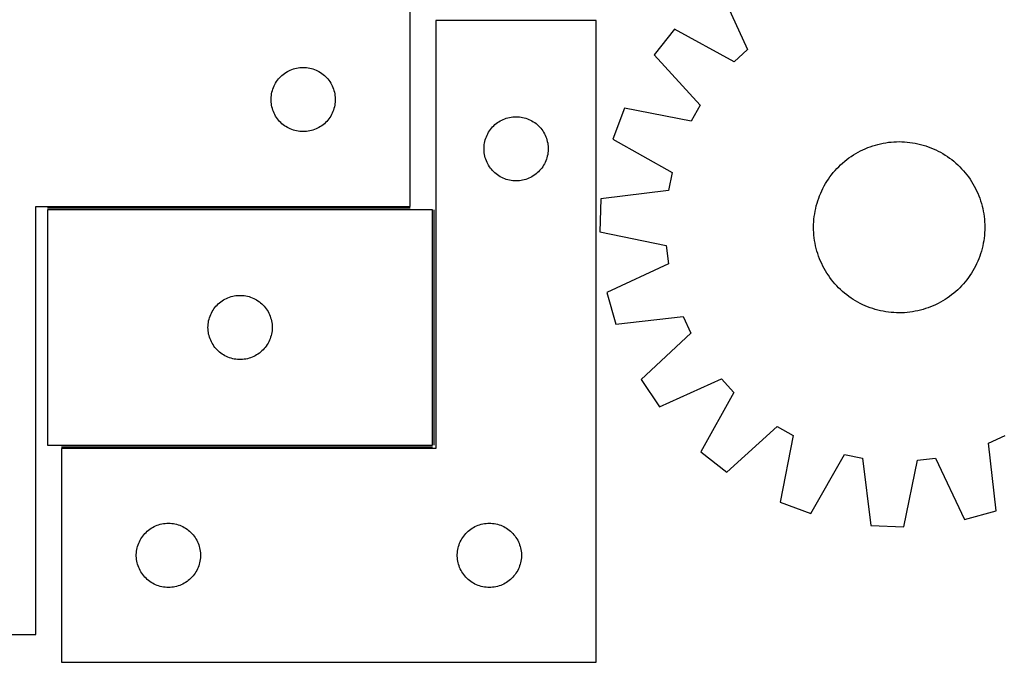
# Model space of a CAD drawing. Header units: millimetres. Extents: x 7 to 1493, y 7 to 2993.
# Tile 7 of 14: x 404 to 864, y 2116 to 2416. Entities that reach past the tile are written whole.
import ezdxf

# ---------------------------------------------------------------- set-up
doc = ezdxf.new("R2010")
doc.units = ezdxf.units.MM
doc.layers.add('COMMON', color=5, linetype='CONTINUOUS', true_color=0x0000ff)
doc.layers.add('CUT', color=7, linetype='CONTINUOUS', true_color=0x000000)

msp = doc.modelspace()

# ---------------------------------------------------------------- linework, layer by layer
at = {"layer": 'COMMON'}
for p, q in [((586.089315, 2327.873918), (416.605072, 2327.873918)), ((597.355073, 2217.123917), (597.355073, 2327.123917)), ((423.105073, 2216.373916), (596.605072, 2216.373916))]:
    msp.add_line(p, q, dxfattribs=at)
at = {"layer": 'CUT'}
for p, q in [((730.659754, 2430.950833), (743.782974, 2402.0241)), ((586.089315, 2328.623918), (586.089315, 2428.623918)), ((673.105073, 2415.623916), (598.105073, 2415.623916)), ((598.105073, 2415.623916), (598.105073, 2215.623916)), ((673.105073, 2115.623916), (673.105073, 2415.623916)), ((709.6924, 2411.590154), (700.160355, 2399.512461)), ((737.483445, 2396.207288), (709.6924, 2411.590154)), ((700.160355, 2399.512461), (721.580131, 2376.056802)), ((743.782974, 2402.0241), (737.483445, 2396.207288)), ((531.527593, 2392.913449), (532.269248, 2393.129334)), ((532.269248, 2393.129334), (533.021034, 2393.306754)), ((533.021034, 2393.306754), (533.780957, 2393.445237)), ((533.780957, 2393.445237), (534.547, 2393.544416)), ((534.547, 2393.544416), (535.317134, 2393.60403)), ((535.317134, 2393.60403), (536.089315, 2393.623918)), ((536.089315, 2393.623918), (536.861497, 2393.60403)), ((536.861497, 2393.60403), (537.63163, 2393.544416)), ((537.63163, 2393.544416), (538.397674, 2393.445237)), ((538.397674, 2393.445237), (539.157596, 2393.306754)), ((539.157596, 2393.306754), (539.909382, 2393.129334)), ((539.909382, 2393.129334), (540.651038, 2392.913449)), ((524.571109, 2388.232816), (525.081035, 2388.813018)), ((525.081035, 2388.813018), (525.620153, 2389.366201)), ((525.620153, 2389.366201), (526.187033, 2389.890897)), ((526.187033, 2389.890897), (526.780173, 2390.385715)), ((526.780173, 2390.385715), (527.397999, 2390.849343)), ((527.397999, 2390.849343), (528.038872, 2391.280552)), ((528.038872, 2391.280552), (528.701094, 2391.678197)), ((528.701094, 2391.678197), (529.382908, 2392.041225)), ((529.382908, 2392.041225), (530.082507, 2392.368672)), ((530.082507, 2392.368672), (530.798034, 2392.659671)), ((530.798034, 2392.659671), (531.527593, 2392.913449)), ((540.651038, 2392.913449), (541.380597, 2392.659671)), ((541.380597, 2392.659671), (542.096124, 2392.368672)), ((542.096124, 2392.368672), (542.795722, 2392.041225)), ((542.795722, 2392.041225), (543.477536, 2391.678197)), ((543.477536, 2391.678197), (544.139758, 2391.280552)), ((544.139758, 2391.280552), (544.780632, 2390.849343)), ((544.780632, 2390.849343), (545.398457, 2390.385715)), ((545.398457, 2390.385715), (545.991597, 2389.890897)), ((545.991597, 2389.890897), (546.558478, 2389.366201)), ((546.558478, 2389.366201), (547.097596, 2388.813018)), ((547.097596, 2388.813018), (547.607522, 2388.232816)), ((521.921977, 2383.552054), (522.194456, 2384.274837)), ((522.194456, 2384.274837), (522.503781, 2384.982634)), ((522.503781, 2384.982634), (522.849133, 2385.673569)), ((522.849133, 2385.673569), (523.229596, 2386.34581)), ((523.229596, 2386.34581), (523.64416, 2386.997574)), ((523.64416, 2386.997574), (524.091727, 2387.627133)), ((524.091727, 2387.627133), (524.571109, 2388.232816)), ((547.607522, 2388.232816), (548.086904, 2387.627133)), ((548.086904, 2387.627133), (548.53447, 2386.997574)), ((548.53447, 2386.997574), (548.949035, 2386.34581)), ((548.949035, 2386.34581), (549.329497, 2385.673569)), ((549.329497, 2385.673569), (549.674849, 2384.982634)), ((549.674849, 2384.982634), (549.984175, 2384.274837)), ((549.984175, 2384.274837), (550.256654, 2383.552054)), ((521.094288, 2379.010137), (521.134052, 2379.78155)), ((521.134052, 2379.78155), (521.213475, 2380.549894)), ((521.213475, 2380.549894), (521.332346, 2381.31313)), ((521.332346, 2381.31313), (521.49035, 2382.069234)), ((521.49035, 2382.069234), (521.687067, 2382.816203)), ((521.687067, 2382.816203), (521.921977, 2383.552054)), ((550.256654, 2383.552054), (550.491563, 2382.816203)), ((550.491563, 2382.816203), (550.688281, 2382.069234)), ((550.688281, 2382.069234), (550.846285, 2381.31313)), ((550.846285, 2381.31313), (550.965155, 2380.549894)), ((550.965155, 2380.549894), (551.044578, 2379.78155)), ((551.044578, 2379.78155), (551.084342, 2379.010137)), ((521.094288, 2378.2377), (521.094288, 2379.010137)), ((521.134052, 2377.466286), (521.094288, 2378.2377)), ((521.213475, 2376.697943), (521.134052, 2377.466286)), ((521.332346, 2375.934707), (521.213475, 2376.697943)), ((521.49035, 2375.178602), (521.332346, 2375.934707)), ((521.687067, 2374.431634), (521.49035, 2375.178602)), ((550.688281, 2375.178602), (550.491563, 2374.431634)), ((550.846285, 2375.934707), (550.688281, 2375.178602)), ((550.965155, 2376.697943), (550.846285, 2375.934707)), ((551.044578, 2377.466286), (550.965155, 2376.697943)), ((551.084342, 2378.2377), (551.044578, 2377.466286)), ((551.084342, 2379.010137), (551.084342, 2378.2377)), ((686.201995, 2374.620092), (680.868694, 2360.18796)), ((717.386417, 2368.578023), (686.201995, 2374.620092)), ((721.580131, 2376.056802), (717.386417, 2368.578023)), ((521.921977, 2373.695783), (521.687067, 2374.431634)), ((522.194456, 2372.973), (521.921977, 2373.695783)), ((522.503781, 2372.265202), (522.194456, 2372.973)), ((522.849133, 2371.574267), (522.503781, 2372.265202)), ((523.229596, 2370.902026), (522.849133, 2371.574267)), ((523.64416, 2370.250263), (523.229596, 2370.902026)), ((524.091727, 2369.620704), (523.64416, 2370.250263)), ((548.53447, 2370.250263), (548.086904, 2369.620704)), ((548.949035, 2370.902026), (548.53447, 2370.250263)), ((549.329497, 2371.574267), (548.949035, 2370.902026)), ((549.674849, 2372.265202), (549.329497, 2371.574267)), ((549.984175, 2372.973), (549.674849, 2372.265202)), ((550.256654, 2373.695783), (549.984175, 2372.973)), ((550.491563, 2374.431634), (550.256654, 2373.695783)), ((631.043351, 2369.913447), (631.785006, 2370.129332)), ((631.785006, 2370.129332), (632.536792, 2370.306752)), ((632.536792, 2370.306752), (633.296715, 2370.445235)), ((633.296715, 2370.445235), (634.062758, 2370.544414)), ((634.062758, 2370.544414), (634.832892, 2370.604028)), ((634.832892, 2370.604028), (635.605073, 2370.623916)), ((635.605073, 2370.623916), (636.377255, 2370.604028)), ((636.377255, 2370.604028), (637.147388, 2370.544414)), ((637.147388, 2370.544414), (637.913432, 2370.445235)), ((637.913432, 2370.445235), (638.673354, 2370.306752)), ((638.673354, 2370.306752), (639.42514, 2370.129332)), ((639.42514, 2370.129332), (640.166796, 2369.913447)), ((524.571109, 2369.015021), (524.091727, 2369.620704)), ((525.081035, 2368.434818), (524.571109, 2369.015021)), ((525.620153, 2367.881636), (525.081035, 2368.434818)), ((526.187033, 2367.356939), (525.620153, 2367.881636)), ((526.780173, 2366.862121), (526.187033, 2367.356939)), ((527.397999, 2366.398493), (526.780173, 2366.862121)), ((528.038872, 2365.967285), (527.397999, 2366.398493)), ((528.701094, 2365.56964), (528.038872, 2365.967285)), ((529.382908, 2365.206612), (528.701094, 2365.56964)), ((543.477536, 2365.56964), (542.795722, 2365.206612)), ((544.139758, 2365.967285), (543.477536, 2365.56964)), ((544.780632, 2366.398493), (544.139758, 2365.967285)), ((545.398457, 2366.862121), (544.780632, 2366.398493)), ((545.991597, 2367.356939), (545.398457, 2366.862121)), ((546.558478, 2367.881636), (545.991597, 2367.356939)), ((547.097596, 2368.434818), (546.558478, 2367.881636)), ((547.607522, 2369.015021), (547.097596, 2368.434818)), ((548.086904, 2369.620704), (547.607522, 2369.015021)), ((624.086867, 2365.232814), (624.596793, 2365.813016)), ((624.596793, 2365.813016), (625.135911, 2366.366199)), ((625.135911, 2366.366199), (625.702791, 2366.890895)), ((625.702791, 2366.890895), (626.295931, 2367.385713)), ((626.295931, 2367.385713), (626.913757, 2367.849341)), ((626.913757, 2367.849341), (627.55463, 2368.28055)), ((627.55463, 2368.28055), (628.216852, 2368.678195)), ((628.216852, 2368.678195), (628.898666, 2369.041223)), ((628.898666, 2369.041223), (629.598265, 2369.36867)), ((629.598265, 2369.36867), (630.313792, 2369.659669)), ((630.313792, 2369.659669), (631.043351, 2369.913447)), ((640.166796, 2369.913447), (640.896355, 2369.659669)), ((640.896355, 2369.659669), (641.611882, 2369.36867)), ((641.611882, 2369.36867), (642.31148, 2369.041223)), ((642.31148, 2369.041223), (642.993294, 2368.678195)), ((642.993294, 2368.678195), (643.655516, 2368.28055)), ((643.655516, 2368.28055), (644.29639, 2367.849341)), ((644.29639, 2367.849341), (644.914215, 2367.385713)), ((644.914215, 2367.385713), (645.507355, 2366.890895)), ((645.507355, 2366.890895), (646.074236, 2366.366199)), ((646.074236, 2366.366199), (646.613354, 2365.813016)), ((646.613354, 2365.813016), (647.12328, 2365.232814)), ((530.082507, 2364.879165), (529.382908, 2365.206612)), ((530.798034, 2364.588166), (530.082507, 2364.879165)), ((531.527593, 2364.334388), (530.798034, 2364.588166)), ((532.269248, 2364.118502), (531.527593, 2364.334388)), ((533.021034, 2363.941083), (532.269248, 2364.118502)), ((533.780957, 2363.8026), (533.021034, 2363.941083)), ((534.547, 2363.70342), (533.780957, 2363.8026)), ((535.317134, 2363.643807), (534.547, 2363.70342)), ((536.089315, 2363.623918), (535.317134, 2363.643807)), ((536.861497, 2363.643807), (536.089315, 2363.623918)), ((537.63163, 2363.70342), (536.861497, 2363.643807)), ((538.397674, 2363.8026), (537.63163, 2363.70342)), ((539.157596, 2363.941083), (538.397674, 2363.8026)), ((539.909382, 2364.118502), (539.157596, 2363.941083)), ((540.651038, 2364.334388), (539.909382, 2364.118502)), ((541.380597, 2364.588166), (540.651038, 2364.334388)), ((542.096124, 2364.879165), (541.380597, 2364.588166)), ((542.795722, 2365.206612), (542.096124, 2364.879165)), ((621.437735, 2360.552052), (621.710214, 2361.274835)), ((621.710214, 2361.274835), (622.019539, 2361.982632)), ((622.019539, 2361.982632), (622.364891, 2362.673567)), ((622.364891, 2362.673567), (622.745354, 2363.345808)), ((622.745354, 2363.345808), (623.159918, 2363.997572)), ((623.159918, 2363.997572), (623.607485, 2364.627131)), ((623.607485, 2364.627131), (624.086867, 2365.232814)), ((647.12328, 2365.232814), (647.602662, 2364.627131)), ((647.602662, 2364.627131), (648.050228, 2363.997572)), ((648.050228, 2363.997572), (648.464793, 2363.345808)), ((648.464793, 2363.345808), (648.845255, 2362.673567)), ((648.845255, 2362.673567), (649.190607, 2361.982632)), ((649.190607, 2361.982632), (649.499933, 2361.274835)), ((649.499933, 2361.274835), (649.772412, 2360.552052)), ((620.610046, 2356.010135), (620.64981, 2356.781548)), ((620.64981, 2356.781548), (620.729233, 2357.549892)), ((620.729233, 2357.549892), (620.848104, 2358.313128)), ((620.848104, 2358.313128), (621.006108, 2359.069232)), ((621.006108, 2359.069232), (621.202825, 2359.816201)), ((621.202825, 2359.816201), (621.437735, 2360.552052)), ((649.772412, 2360.552052), (650.007321, 2359.816201)), ((650.007321, 2359.816201), (650.204039, 2359.069232)), ((650.204039, 2359.069232), (650.362043, 2358.313128)), ((650.362043, 2358.313128), (650.480913, 2357.549892)), ((650.480913, 2357.549892), (650.560336, 2356.781548)), ((650.560336, 2356.781548), (650.6001, 2356.010135)), ((680.868694, 2360.18796), (708.488309, 2344.499377)), ((798.791336, 2355.667737), (799.952533, 2356.147974)), ((799.952533, 2356.147974), (801.128242, 2356.5915)), ((801.128242, 2356.5915), (802.317303, 2356.997877)), ((802.317303, 2356.997877), (803.518541, 2357.366704)), ((803.518541, 2357.366704), (804.730772, 2357.697617)), ((804.730772, 2357.697617), (805.952798, 2357.99029)), ((805.952798, 2357.99029), (807.183415, 2358.244434)), ((807.183415, 2358.244434), (808.421408, 2358.459798)), ((808.421408, 2358.459798), (809.665554, 2358.636169)), ((809.665554, 2358.636169), (810.914626, 2358.773374)), ((810.914626, 2358.773374), (812.167392, 2358.871276)), ((812.167392, 2358.871276), (813.422615, 2358.92978)), ((813.422615, 2358.92978), (814.679056, 2358.948828)), ((814.679056, 2358.948828), (815.935475, 2358.9284)), ((815.935475, 2358.9284), (817.190633, 2358.868517)), ((817.190633, 2358.868517), (818.44329, 2358.769239)), ((818.44329, 2358.769239), (819.692211, 2358.630663)), ((819.692211, 2358.630663), (820.936163, 2358.452925)), ((820.936163, 2358.452925), (822.173918, 2358.236202)), ((822.173918, 2358.236202), (823.404255, 2357.980706)), ((823.404255, 2357.980706), (824.62596, 2357.686691)), ((824.62596, 2357.686691), (825.837826, 2357.354447)), ((825.837826, 2357.354447), (827.038659, 2356.9843)), ((827.038659, 2356.9843), (828.227272, 2356.576618)), ((828.227272, 2356.576618), (829.402493, 2356.131801)), ((620.610046, 2355.237698), (620.610046, 2356.010135)), ((620.64981, 2354.466284), (620.610046, 2355.237698)), ((620.729233, 2353.697941), (620.64981, 2354.466284)), ((620.848104, 2352.934705), (620.729233, 2353.697941)), ((621.006108, 2352.1786), (620.848104, 2352.934705)), ((621.202825, 2351.431632), (621.006108, 2352.1786)), ((650.204039, 2352.1786), (650.007321, 2351.431632)), ((650.362043, 2352.934705), (650.204039, 2352.1786)), ((650.480913, 2353.697941), (650.362043, 2352.934705)), ((650.560336, 2354.466284), (650.480913, 2353.697941)), ((650.6001, 2355.237698), (650.560336, 2354.466284)), ((650.6001, 2356.010135), (650.6001, 2355.237698)), ((791.163454, 2351.322421), (792.191925, 2352.044399)), ((792.191925, 2352.044399), (793.242568, 2352.733716)), ((793.242568, 2352.733716), (794.314343, 2353.389692)), ((794.314343, 2353.389692), (795.406195, 2354.011678)), ((795.406195, 2354.011678), (796.517044, 2354.599062)), ((796.517044, 2354.599062), (797.645796, 2355.151264)), ((797.645796, 2355.151264), (798.791336, 2355.667737)), ((829.402493, 2356.131801), (830.563162, 2355.650289)), ((830.563162, 2355.650289), (831.708134, 2355.132557)), ((831.708134, 2355.132557), (832.836279, 2354.579116)), ((832.836279, 2354.579116), (833.946483, 2353.990513)), ((833.946483, 2353.990513), (835.03765, 2353.367327)), ((835.03765, 2353.367327), (836.108705, 2352.710175)), ((836.108705, 2352.710175), (837.158589, 2352.019704)), ((837.158589, 2352.019704), (838.186267, 2351.296597)), ((621.437735, 2350.695781), (621.202825, 2351.431632)), ((621.710214, 2349.972998), (621.437735, 2350.695781)), ((622.019539, 2349.2652), (621.710214, 2349.972998)), ((622.364891, 2348.574265), (622.019539, 2349.2652)), ((622.745354, 2347.902024), (622.364891, 2348.574265)), ((623.159918, 2347.250261), (622.745354, 2347.902024)), ((623.607485, 2346.620702), (623.159918, 2347.250261)), ((648.050228, 2347.250261), (647.602662, 2346.620702)), ((648.464793, 2347.902024), (648.050228, 2347.250261)), ((648.845255, 2348.574265), (648.464793, 2347.902024)), ((649.190607, 2349.2652), (648.845255, 2348.574265)), ((649.499933, 2349.972998), (649.190607, 2349.2652)), ((649.772412, 2350.695781), (649.499933, 2349.972998)), ((650.007321, 2351.431632), (649.772412, 2350.695781)), ((785.513385, 2346.346727), (786.388355, 2347.248634)), ((786.388355, 2347.248634), (787.291222, 2348.122612)), ((787.291222, 2348.122612), (788.221096, 2348.967799)), ((788.221096, 2348.967799), (789.177059, 2349.783361)), ((789.177059, 2349.783361), (790.158168, 2350.568493)), ((790.158168, 2350.568493), (791.163454, 2351.322421)), ((838.186267, 2351.296597), (839.190724, 2350.541565)), ((839.190724, 2350.541565), (840.17097, 2349.755356)), ((840.17097, 2349.755356), (841.126037, 2348.938745)), ((841.126037, 2348.938745), (842.054982, 2348.092537)), ((842.054982, 2348.092537), (842.956889, 2347.217567)), ((842.956889, 2347.217567), (843.830867, 2346.3147)), ((624.086867, 2346.015019), (623.607485, 2346.620702)), ((624.596793, 2345.434816), (624.086867, 2346.015019)), ((625.135911, 2344.881634), (624.596793, 2345.434816)), ((625.702791, 2344.356937), (625.135911, 2344.881634)), ((626.295931, 2343.862119), (625.702791, 2344.356937)), ((626.913757, 2343.398491), (626.295931, 2343.862119)), ((627.55463, 2342.967283), (626.913757, 2343.398491)), ((628.216852, 2342.569638), (627.55463, 2342.967283)), ((628.898666, 2342.20661), (628.216852, 2342.569638)), ((642.993294, 2342.569638), (642.31148, 2342.20661)), ((643.655516, 2342.967283), (642.993294, 2342.569638)), ((644.29639, 2343.398491), (643.655516, 2342.967283)), ((644.914215, 2343.862119), (644.29639, 2343.398491)), ((645.507355, 2344.356937), (644.914215, 2343.862119)), ((646.074236, 2344.881634), (645.507355, 2344.356937)), ((646.613354, 2345.434816), (646.074236, 2344.881634)), ((647.12328, 2346.015019), (646.613354, 2345.434816)), ((647.602662, 2346.620702), (647.12328, 2346.015019)), ((708.488309, 2344.499377), (706.810919, 2336.090707)), ((781.586218, 2341.450334), (782.309326, 2342.478012)), ((782.309326, 2342.478012), (783.064357, 2343.48247)), ((783.064357, 2343.48247), (783.850566, 2344.462716)), ((783.850566, 2344.462716), (784.667177, 2345.417782)), ((784.667177, 2345.417782), (785.513385, 2346.346727)), ((843.830867, 2346.3147), (844.676054, 2345.384826)), ((844.676054, 2345.384826), (845.491616, 2344.428863)), ((845.491616, 2344.428863), (846.276748, 2343.447755)), ((846.276748, 2343.447755), (847.030675, 2342.442468)), ((847.030675, 2342.442468), (847.752654, 2341.413997)), ((629.598265, 2341.879163), (628.898666, 2342.20661)), ((630.313792, 2341.588164), (629.598265, 2341.879163)), ((631.043351, 2341.334386), (630.313792, 2341.588164)), ((631.785006, 2341.1185), (631.043351, 2341.334386)), ((632.536792, 2340.941081), (631.785006, 2341.1185)), ((633.296715, 2340.802598), (632.536792, 2340.941081)), ((634.062758, 2340.703418), (633.296715, 2340.802598)), ((634.832892, 2340.643805), (634.062758, 2340.703418)), ((635.605073, 2340.623916), (634.832892, 2340.643805)), ((636.377255, 2340.643805), (635.605073, 2340.623916)), ((637.147388, 2340.703418), (636.377255, 2340.643805)), ((637.913432, 2340.802598), (637.147388, 2340.703418)), ((638.673354, 2340.941081), (637.913432, 2340.802598)), ((639.42514, 2341.1185), (638.673354, 2340.941081)), ((640.166796, 2341.334386), (639.42514, 2341.1185)), ((640.896355, 2341.588164), (640.166796, 2341.334386)), ((641.611882, 2341.879163), (640.896355, 2341.588164)), ((642.31148, 2342.20661), (641.611882, 2341.879163)), ((779.026806, 2337.128024), (779.615409, 2338.238228)), ((779.615409, 2338.238228), (780.238595, 2339.329395)), ((780.238595, 2339.329395), (780.895747, 2340.40045)), ((780.895747, 2340.40045), (781.586218, 2341.450334)), ((847.752654, 2341.413997), (848.441971, 2340.363355)), ((848.441971, 2340.363355), (849.097947, 2339.291579)), ((849.097947, 2339.291579), (849.719933, 2338.199728)), ((849.719933, 2338.199728), (850.307317, 2337.088878)), ((706.810919, 2336.090707), (675.28567, 2332.20054)), ((777.029305, 2332.519017), (777.474121, 2333.694238)), ((777.474121, 2333.694238), (777.955633, 2334.854907)), ((777.955633, 2334.854907), (778.473365, 2335.999879)), ((778.473365, 2335.999879), (779.026806, 2337.128024)), ((850.307317, 2337.088878), (850.859518, 2335.960126)), ((850.859518, 2335.960126), (851.375992, 2334.814586)), ((851.375992, 2334.814586), (851.856229, 2333.653389)), ((851.856229, 2333.653389), (852.299755, 2332.47768)), ((411.089315, 2128.623918), (411.089315, 2328.623918)), ((411.089315, 2328.623918), (586.089315, 2328.623918)), ((675.28567, 2332.20054), (674.673173, 2316.826686)), ((775.625216, 2327.696), (775.919231, 2328.917705)), ((775.919231, 2328.917705), (776.251476, 2330.129571)), ((776.251476, 2330.129571), (776.621622, 2331.330404)), ((776.621622, 2331.330404), (777.029305, 2332.519017)), ((852.299755, 2332.47768), (852.706132, 2331.288619)), ((852.706132, 2331.288619), (853.074959, 2330.087381)), ((853.074959, 2330.087381), (853.405872, 2328.875151)), ((853.405872, 2328.875151), (853.698545, 2327.653124)), ((596.605072, 2327.123917), (416.605072, 2327.123917)), ((416.605072, 2327.123917), (416.605072, 2217.123917)), ((596.605072, 2217.123917), (596.605072, 2327.123917)), ((774.836683, 2322.735035), (774.97526, 2323.983956)), ((774.97526, 2323.983956), (775.152997, 2325.227908)), ((775.152997, 2325.227908), (775.369721, 2326.465663)), ((775.369721, 2326.465663), (775.625216, 2327.696)), ((853.698545, 2327.653124), (853.952689, 2326.422507)), ((853.952689, 2326.422507), (854.168053, 2325.184514)), ((854.168053, 2325.184514), (854.344424, 2323.940368)), ((854.344424, 2323.940368), (854.481628, 2322.691296)), ((774.657095, 2318.970801), (774.677522, 2320.22722)), ((774.677522, 2320.22722), (774.737405, 2321.482378)), ((774.737405, 2321.482378), (774.836683, 2322.735035)), ((854.481628, 2322.691296), (854.579531, 2321.43853)), ((854.579531, 2321.43853), (854.638035, 2320.183307)), ((854.638035, 2320.183307), (854.657082, 2318.926866)), ((674.673173, 2316.826686), (705.789027, 2310.440888)), ((774.676142, 2317.71436), (774.657095, 2318.970801)), ((774.734646, 2316.459137), (774.676142, 2317.71436)), ((774.832549, 2315.206372), (774.734646, 2316.459137)), ((774.969753, 2313.957299), (774.832549, 2315.206372)), ((854.477494, 2315.162632), (854.338917, 2313.913711)), ((854.576772, 2316.415289), (854.477494, 2315.162632)), ((854.636655, 2317.670447), (854.576772, 2316.415289)), ((854.657082, 2318.926866), (854.636655, 2317.670447)), ((705.789027, 2310.440888), (706.792156, 2301.925425)), ((775.146124, 2312.713153), (774.969753, 2313.957299)), ((775.361488, 2311.47516), (775.146124, 2312.713153)), ((775.615632, 2310.244544), (775.361488, 2311.47516)), ((775.908305, 2309.022517), (775.615632, 2310.244544)), ((853.688961, 2310.201667), (853.394946, 2308.979963)), ((853.944456, 2311.432004), (853.688961, 2310.201667)), ((854.16118, 2312.669759), (853.944456, 2311.432004)), ((854.338917, 2313.913711), (854.16118, 2312.669759)), ((776.239218, 2307.810286), (775.908305, 2309.022517)), ((776.608045, 2306.609048), (776.239218, 2307.810286)), ((777.014422, 2305.419988), (776.608045, 2306.609048)), ((852.692555, 2306.567264), (852.284872, 2305.37865)), ((853.062701, 2307.768096), (852.692555, 2306.567264)), ((853.394946, 2308.979963), (853.062701, 2307.768096)), ((706.792156, 2301.925425), (678.01199, 2288.483818)), ((777.457948, 2304.244278), (777.014422, 2305.419988)), ((777.938185, 2303.083081), (777.457948, 2304.244278)), ((778.454659, 2301.937541), (777.938185, 2303.083081)), ((779.00686, 2300.808789), (778.454659, 2301.937541)), ((850.840812, 2301.897788), (850.287371, 2300.769643)), ((851.358544, 2303.04276), (850.840812, 2301.897788)), ((851.840056, 2304.203429), (851.358544, 2303.04276)), ((852.284872, 2305.37865), (851.840056, 2304.203429)), ((779.594244, 2299.69794), (779.00686, 2300.808789)), ((780.21623, 2298.606088), (779.594244, 2299.69794)), ((780.872206, 2297.534313), (780.21623, 2298.606088)), ((781.561523, 2296.483671), (780.872206, 2297.534313)), ((782.283502, 2295.455199), (781.561523, 2296.483671)), ((847.727959, 2296.447333), (847.004851, 2295.419655)), ((848.41843, 2297.497218), (847.727959, 2296.447333)), ((849.075582, 2298.568272), (848.41843, 2297.497218)), ((849.698768, 2299.65944), (849.075582, 2298.568272)), ((850.287371, 2300.769643), (849.698768, 2299.65944)), ((783.037429, 2294.449913), (782.283502, 2295.455199)), ((783.822561, 2293.468804), (783.037429, 2294.449913)), ((784.638123, 2292.512841), (783.822561, 2293.468804)), ((785.48331, 2291.582967), (784.638123, 2292.512841)), ((844.647, 2292.479885), (843.800792, 2291.55094)), ((845.463611, 2293.434952), (844.647, 2292.479885)), ((846.24982, 2294.415198), (845.463611, 2293.434952)), ((847.004851, 2295.419655), (846.24982, 2294.415198)), ((505.44744, 2287.07918), (506.218854, 2287.118944)), ((506.218854, 2287.118944), (506.991291, 2287.118944)), ((506.991291, 2287.118944), (507.762704, 2287.07918)), ((678.01199, 2288.483818), (682.180254, 2273.673142)), ((786.357288, 2290.6801), (785.48331, 2291.582967)), ((787.259195, 2289.805131), (786.357288, 2290.6801)), ((788.18814, 2288.958923), (787.259195, 2289.805131)), ((789.143207, 2288.142311), (788.18814, 2288.958923)), ((790.123452, 2287.356102), (789.143207, 2288.142311)), ((791.12791, 2286.601071), (790.123452, 2287.356102)), ((839.156009, 2287.329174), (838.150723, 2286.575247)), ((840.137118, 2288.114306), (839.156009, 2287.329174)), ((841.093081, 2288.929868), (840.137118, 2288.114306)), ((842.022955, 2289.775055), (841.093081, 2288.929868)), ((842.925822, 2290.649033), (842.022955, 2289.775055)), ((843.800792, 2291.55094), (842.925822, 2290.649033)), ((495.338093, 2282.026199), (495.862789, 2282.59308)), ((495.862789, 2282.59308), (496.415972, 2283.132198)), ((496.415972, 2283.132198), (496.996175, 2283.642124)), ((496.996175, 2283.642124), (497.601858, 2284.121506)), ((497.601858, 2284.121506), (498.231416, 2284.569073)), ((498.231416, 2284.569073), (498.88318, 2284.983637)), ((498.88318, 2284.983637), (499.555421, 2285.364099)), ((499.555421, 2285.364099), (500.246356, 2285.709451)), ((500.246356, 2285.709451), (500.954154, 2286.018777)), ((500.954154, 2286.018777), (501.676937, 2286.291256)), ((501.676937, 2286.291256), (502.412788, 2286.526165)), ((502.412788, 2286.526165), (503.159756, 2286.722883)), ((503.159756, 2286.722883), (503.915861, 2286.880887)), ((503.915861, 2286.880887), (504.679097, 2286.999757)), ((504.679097, 2286.999757), (505.44744, 2287.07918)), ((507.762704, 2287.07918), (508.531048, 2286.999757)), ((508.531048, 2286.999757), (509.294284, 2286.880887)), ((509.294284, 2286.880887), (510.050388, 2286.722883)), ((510.050388, 2286.722883), (510.797357, 2286.526165)), ((510.797357, 2286.526165), (511.533208, 2286.291256)), ((511.533208, 2286.291256), (512.255991, 2286.018777)), ((512.255991, 2286.018777), (512.963788, 2285.709451)), ((512.963788, 2285.709451), (513.654723, 2285.364099)), ((513.654723, 2285.364099), (514.326964, 2284.983637)), ((514.326964, 2284.983637), (514.978728, 2284.569073)), ((514.978728, 2284.569073), (515.608286, 2284.121506)), ((515.608286, 2284.121506), (516.21397, 2283.642124)), ((516.21397, 2283.642124), (516.794172, 2283.132198)), ((516.794172, 2283.132198), (517.347355, 2282.59308)), ((517.347355, 2282.59308), (517.872051, 2282.026199)), ((792.155588, 2285.877963), (791.12791, 2286.601071)), ((793.205472, 2285.187492), (792.155588, 2285.877963)), ((794.276527, 2284.53034), (793.205472, 2285.187492)), ((795.367694, 2283.907155), (794.276527, 2284.53034)), ((796.477898, 2283.318551), (795.367694, 2283.907155)), ((797.606043, 2282.76511), (796.477898, 2283.318551)), ((798.751015, 2282.247378), (797.606043, 2282.76511)), ((831.668381, 2282.746404), (830.522841, 2282.22993)), ((832.797133, 2283.298605), (831.668381, 2282.746404)), ((833.907982, 2283.885989), (832.797133, 2283.298605)), ((834.999834, 2284.507976), (833.907982, 2283.885989)), ((836.071609, 2285.163951), (834.999834, 2284.507976)), ((837.122251, 2285.853268), (836.071609, 2285.163951)), ((838.150723, 2286.575247), (837.122251, 2285.853268)), ((492.56932, 2277.415199), (492.860319, 2278.130726)), ((492.860319, 2278.130726), (493.187766, 2278.830324)), ((493.187766, 2278.830324), (493.550794, 2279.512138)), ((493.550794, 2279.512138), (493.948439, 2280.17436)), ((493.948439, 2280.17436), (494.379647, 2280.815234)), ((494.379647, 2280.815234), (494.843275, 2281.43306)), ((494.843275, 2281.43306), (495.338093, 2282.026199)), ((517.872051, 2282.026199), (518.366869, 2281.43306)), ((518.366869, 2281.43306), (518.830497, 2280.815234)), ((518.830497, 2280.815234), (519.261706, 2280.17436)), ((519.261706, 2280.17436), (519.659351, 2279.512138)), ((519.659351, 2279.512138), (520.022379, 2278.830324)), ((520.022379, 2278.830324), (520.349826, 2278.130726)), ((520.349826, 2278.130726), (520.640825, 2277.415199)), ((799.911684, 2281.765867), (798.751015, 2282.247378)), ((801.086905, 2281.32105), (799.911684, 2281.765867)), ((802.275518, 2280.913367), (801.086905, 2281.32105)), ((803.476351, 2280.543221), (802.275518, 2280.913367)), ((804.688217, 2280.210976), (803.476351, 2280.543221)), ((805.909922, 2279.916961), (804.688217, 2280.210976)), ((807.140259, 2279.661466), (805.909922, 2279.916961)), ((808.378014, 2279.444742), (807.140259, 2279.661466)), ((809.621966, 2279.267005), (808.378014, 2279.444742)), ((810.870887, 2279.128428), (809.621966, 2279.267005)), ((812.123544, 2279.02915), (810.870887, 2279.128428)), ((813.378702, 2278.969267), (812.123544, 2279.02915)), ((814.635121, 2278.94884), (813.378702, 2278.969267)), ((815.891562, 2278.967887), (814.635121, 2278.94884)), ((817.146785, 2279.026391), (815.891562, 2278.967887)), ((818.399551, 2279.124294), (817.146785, 2279.026391)), ((819.648623, 2279.261498), (818.399551, 2279.124294)), ((820.892769, 2279.43787), (819.648623, 2279.261498)), ((822.130762, 2279.653233), (820.892769, 2279.43787)), ((823.361379, 2279.907377), (822.130762, 2279.653233)), ((824.583405, 2280.20005), (823.361379, 2279.907377)), ((825.795636, 2280.530963), (824.583405, 2280.20005)), ((826.996874, 2280.89979), (825.795636, 2280.530963)), ((828.185935, 2281.306167), (826.996874, 2280.89979)), ((829.361644, 2281.749693), (828.185935, 2281.306167)), ((830.522841, 2282.22993), (829.361644, 2281.749693)), ((491.624961, 2272.896099), (491.684574, 2273.666232)), ((491.684574, 2273.666232), (491.783754, 2274.432276)), ((491.783754, 2274.432276), (491.922237, 2275.192198)), ((491.922237, 2275.192198), (492.099656, 2275.943984)), ((492.099656, 2275.943984), (492.315542, 2276.68564)), ((492.315542, 2276.68564), (492.56932, 2277.415199)), ((520.640825, 2277.415199), (520.894603, 2276.68564)), ((520.894603, 2276.68564), (521.110488, 2275.943984)), ((521.110488, 2275.943984), (521.287908, 2275.192198)), ((521.287908, 2275.192198), (521.426391, 2274.432276)), ((521.426391, 2274.432276), (521.52557, 2273.666232)), ((521.52557, 2273.666232), (521.585184, 2272.896099)), ((682.180254, 2273.673142), (713.746509, 2277.215215)), ((713.746509, 2277.215215), (717.331965, 2269.426513)), ((491.605072, 2272.123917), (491.624961, 2272.896099)), ((491.624961, 2271.351736), (491.605072, 2272.123917)), ((491.684574, 2270.581602), (491.624961, 2271.351736)), ((491.783754, 2269.815559), (491.684574, 2270.581602)), ((491.922237, 2269.055636), (491.783754, 2269.815559)), ((492.099656, 2268.303851), (491.922237, 2269.055636)), ((521.287908, 2269.055636), (521.110488, 2268.303851)), ((521.426391, 2269.815559), (521.287908, 2269.055636)), ((521.52557, 2270.581602), (521.426391, 2269.815559)), ((521.585184, 2271.351736), (521.52557, 2270.581602)), ((521.585184, 2272.896099), (521.605072, 2272.123917)), ((521.605072, 2272.123917), (521.585184, 2271.351736)), ((717.331965, 2269.426513), (694.114085, 2247.749225)), ((492.315542, 2267.562195), (492.099656, 2268.303851)), ((492.56932, 2266.832636), (492.315542, 2267.562195)), ((492.860319, 2266.117109), (492.56932, 2266.832636)), ((493.187766, 2265.41751), (492.860319, 2266.117109)), ((493.550794, 2264.735696), (493.187766, 2265.41751)), ((493.948439, 2264.073474), (493.550794, 2264.735696)), ((519.659351, 2264.735696), (519.261706, 2264.073474)), ((520.022379, 2265.41751), (519.659351, 2264.735696)), ((520.349826, 2266.117109), (520.022379, 2265.41751)), ((520.640825, 2266.832636), (520.349826, 2266.117109)), ((520.894603, 2267.562195), (520.640825, 2266.832636)), ((521.110488, 2268.303851), (520.894603, 2267.562195)), ((494.379647, 2263.432601), (493.948439, 2264.073474)), ((494.843275, 2262.814775), (494.379647, 2263.432601)), ((495.338093, 2262.221636), (494.843275, 2262.814775)), ((495.862789, 2261.654755), (495.338093, 2262.221636)), ((496.415972, 2261.115637), (495.862789, 2261.654755)), ((496.996175, 2260.605711), (496.415972, 2261.115637)), ((497.601858, 2260.126329), (496.996175, 2260.605711)), ((498.231416, 2259.678762), (497.601858, 2260.126329)), ((498.88318, 2259.264198), (498.231416, 2259.678762)), ((514.978728, 2259.678762), (514.326964, 2259.264198)), ((515.608286, 2260.126329), (514.978728, 2259.678762)), ((516.21397, 2260.605711), (515.608286, 2260.126329)), ((516.794172, 2261.115637), (516.21397, 2260.605711)), ((517.347355, 2261.654755), (516.794172, 2261.115637)), ((517.872051, 2262.221636), (517.347355, 2261.654755)), ((518.366869, 2262.814775), (517.872051, 2262.221636)), ((518.830497, 2263.432601), (518.366869, 2262.814775)), ((519.261706, 2264.073474), (518.830497, 2263.432601)), ((499.555421, 2258.883735), (498.88318, 2259.264198)), ((500.246356, 2258.538383), (499.555421, 2258.883735)), ((500.954154, 2258.229058), (500.246356, 2258.538383)), ((501.676937, 2257.956579), (500.954154, 2258.229058)), ((502.412788, 2257.721669), (501.676937, 2257.956579)), ((503.159756, 2257.524952), (502.412788, 2257.721669)), ((503.915861, 2257.366948), (503.159756, 2257.524952)), ((504.679097, 2257.248077), (503.915861, 2257.366948)), ((505.44744, 2257.168654), (504.679097, 2257.248077)), ((506.218854, 2257.12889), (505.44744, 2257.168654)), ((506.991291, 2257.12889), (506.218854, 2257.12889)), ((507.762704, 2257.168654), (506.991291, 2257.12889)), ((508.531048, 2257.248077), (507.762704, 2257.168654)), ((509.294284, 2257.366948), (508.531048, 2257.248077)), ((510.050388, 2257.524952), (509.294284, 2257.366948)), ((510.797357, 2257.721669), (510.050388, 2257.524952)), ((511.533208, 2257.956579), (510.797357, 2257.721669)), ((512.255991, 2258.229058), (511.533208, 2257.956579)), ((512.963788, 2258.538383), (512.255991, 2258.229058)), ((513.654723, 2258.883735), (512.963788, 2258.538383)), ((514.326964, 2259.264198), (513.654723, 2258.883735)), ((694.114085, 2247.749225), (702.65509, 2234.951499)), ((702.65509, 2234.951499), (731.581822, 2248.07472)), ((731.581822, 2248.07472), (737.398634, 2241.775191)), ((737.398634, 2241.775191), (722.015769, 2213.984145)), ((734.093461, 2204.4521), (757.54912, 2225.871876)), ((757.54912, 2225.871876), (765.027899, 2221.678162)), ((765.027899, 2221.678162), (758.98583, 2190.49374)), ((856.390707, 2218.038254), (864.179409, 2221.62371)), ((416.605072, 2217.123917), (596.605072, 2217.123917)), ((598.105073, 2215.623916), (423.105073, 2215.623916)), ((423.105073, 2215.623916), (423.105073, 2115.623916)), ((722.015769, 2213.984145), (734.093461, 2204.4521)), ((859.93278, 2186.471999), (856.390707, 2218.038254)), ((773.417962, 2185.160439), (789.106545, 2212.780054)), ((789.106545, 2212.780054), (797.515215, 2211.102665)), ((797.515215, 2211.102665), (801.405382, 2179.577415)), ((816.779237, 2178.964919), (823.165035, 2210.080772)), ((823.165035, 2210.080772), (831.680497, 2211.083902)), ((831.680497, 2211.083902), (845.122104, 2182.303736)), ((758.98583, 2190.49374), (773.417962, 2185.160439)), ((845.122104, 2182.303736), (859.93278, 2186.471999)), ((462.635911, 2176.366199), (463.202791, 2176.890895)), ((463.202791, 2176.890895), (463.795931, 2177.385713)), ((463.795931, 2177.385713), (464.413757, 2177.849341)), ((464.413757, 2177.849341), (465.05463, 2178.28055)), ((465.05463, 2178.28055), (465.716852, 2178.678195)), ((465.716852, 2178.678195), (466.398666, 2179.041223)), ((466.398666, 2179.041223), (467.098265, 2179.36867)), ((467.098265, 2179.36867), (467.813792, 2179.659669)), ((467.813792, 2179.659669), (468.543351, 2179.913447)), ((468.543351, 2179.913447), (469.285006, 2180.129332)), ((469.285006, 2180.129332), (470.036792, 2180.306752)), ((470.036792, 2180.306752), (470.796715, 2180.445235)), ((470.796715, 2180.445235), (471.562758, 2180.544414)), ((471.562758, 2180.544414), (472.332892, 2180.604028)), ((472.332892, 2180.604028), (473.105073, 2180.623916)), ((473.105073, 2180.623916), (473.877255, 2180.604028)), ((473.877255, 2180.604028), (474.647388, 2180.544414)), ((474.647388, 2180.544414), (475.413432, 2180.445235)), ((475.413432, 2180.445235), (476.173354, 2180.306752)), ((476.173354, 2180.306752), (476.92514, 2180.129332)), ((476.92514, 2180.129332), (477.666796, 2179.913447)), ((477.666796, 2179.913447), (478.396355, 2179.659669)), ((478.396355, 2179.659669), (479.111882, 2179.36867)), ((479.111882, 2179.36867), (479.81148, 2179.041223)), ((479.81148, 2179.041223), (480.493294, 2178.678195)), ((480.493294, 2178.678195), (481.155516, 2178.28055)), ((481.155516, 2178.28055), (481.79639, 2177.849341)), ((481.79639, 2177.849341), (482.414215, 2177.385713)), ((482.414215, 2177.385713), (483.007355, 2176.890895)), ((483.007355, 2176.890895), (483.574236, 2176.366199)), ((612.635911, 2176.366199), (613.202791, 2176.890895)), ((613.202791, 2176.890895), (613.795931, 2177.385713)), ((613.795931, 2177.385713), (614.413757, 2177.849341)), ((614.413757, 2177.849341), (615.05463, 2178.28055)), ((615.05463, 2178.28055), (615.716852, 2178.678195)), ((615.716852, 2178.678195), (616.398666, 2179.041223)), ((616.398666, 2179.041223), (617.098265, 2179.36867)), ((617.098265, 2179.36867), (617.813792, 2179.659669)), ((617.813792, 2179.659669), (618.543351, 2179.913447)), ((618.543351, 2179.913447), (619.285006, 2180.129332)), ((619.285006, 2180.129332), (620.036792, 2180.306752)), ((620.036792, 2180.306752), (620.796715, 2180.445235)), ((620.796715, 2180.445235), (621.562758, 2180.544414)), ((621.562758, 2180.544414), (622.332892, 2180.604028)), ((622.332892, 2180.604028), (623.105073, 2180.623916)), ((623.105073, 2180.623916), (623.877255, 2180.604028)), ((623.877255, 2180.604028), (624.647388, 2180.544414)), ((624.647388, 2180.544414), (625.413432, 2180.445235)), ((625.413432, 2180.445235), (626.173354, 2180.306752)), ((626.173354, 2180.306752), (626.92514, 2180.129332)), ((626.92514, 2180.129332), (627.666796, 2179.913447)), ((627.666796, 2179.913447), (628.396355, 2179.659669)), ((628.396355, 2179.659669), (629.111882, 2179.36867)), ((629.111882, 2179.36867), (629.81148, 2179.041223)), ((629.81148, 2179.041223), (630.493294, 2178.678195)), ((630.493294, 2178.678195), (631.155516, 2178.28055)), ((631.155516, 2178.28055), (631.79639, 2177.849341)), ((631.79639, 2177.849341), (632.414215, 2177.385713)), ((632.414215, 2177.385713), (633.007355, 2176.890895)), ((633.007355, 2176.890895), (633.574236, 2176.366199)), ((801.405382, 2179.577415), (816.779237, 2178.964919)), ((459.519539, 2171.982632), (459.864891, 2172.673567)), ((459.864891, 2172.673567), (460.245354, 2173.345808)), ((460.245354, 2173.345808), (460.659918, 2173.997572)), ((460.659918, 2173.997572), (461.107485, 2174.627131)), ((461.107485, 2174.627131), (461.586867, 2175.232814)), ((461.586867, 2175.232814), (462.096793, 2175.813016)), ((462.096793, 2175.813016), (462.635911, 2176.366199)), ((483.574236, 2176.366199), (484.113354, 2175.813016)), ((484.113354, 2175.813016), (484.62328, 2175.232814)), ((484.62328, 2175.232814), (485.102662, 2174.627131)), ((485.102662, 2174.627131), (485.550228, 2173.997572)), ((485.550228, 2173.997572), (485.964793, 2173.345808)), ((485.964793, 2173.345808), (486.345255, 2172.673567)), ((486.345255, 2172.673567), (486.690607, 2171.982632)), ((609.519539, 2171.982632), (609.864891, 2172.673567)), ((609.864891, 2172.673567), (610.245354, 2173.345808)), ((610.245354, 2173.345808), (610.659918, 2173.997572)), ((610.659918, 2173.997572), (611.107485, 2174.627131)), ((611.107485, 2174.627131), (611.586867, 2175.232814)), ((611.586867, 2175.232814), (612.096793, 2175.813016)), ((612.096793, 2175.813016), (612.635911, 2176.366199)), ((633.574236, 2176.366199), (634.113354, 2175.813016)), ((634.113354, 2175.813016), (634.62328, 2175.232814)), ((634.62328, 2175.232814), (635.102662, 2174.627131)), ((635.102662, 2174.627131), (635.550228, 2173.997572)), ((635.550228, 2173.997572), (635.964793, 2173.345808)), ((635.964793, 2173.345808), (636.345255, 2172.673567)), ((636.345255, 2172.673567), (636.690607, 2171.982632)), ((458.14981, 2166.781548), (458.229233, 2167.549892)), ((458.229233, 2167.549892), (458.348104, 2168.313128)), ((458.348104, 2168.313128), (458.506108, 2169.069232)), ((458.506108, 2169.069232), (458.702825, 2169.816201)), ((458.702825, 2169.816201), (458.937735, 2170.552052)), ((458.937735, 2170.552052), (459.210214, 2171.274835)), ((459.210214, 2171.274835), (459.519539, 2171.982632)), ((486.690607, 2171.982632), (486.999933, 2171.274835)), ((486.999933, 2171.274835), (487.272412, 2170.552052)), ((487.272412, 2170.552052), (487.507321, 2169.816201)), ((487.507321, 2169.816201), (487.704039, 2169.069232)), ((487.704039, 2169.069232), (487.862043, 2168.313128)), ((487.862043, 2168.313128), (487.980913, 2167.549892)), ((487.980913, 2167.549892), (488.060336, 2166.781548)), ((608.14981, 2166.781548), (608.229233, 2167.549892)), ((608.229233, 2167.549892), (608.348104, 2168.313128)), ((608.348104, 2168.313128), (608.506108, 2169.069232)), ((608.506108, 2169.069232), (608.702825, 2169.816201)), ((608.702825, 2169.816201), (608.937735, 2170.552052)), ((608.937735, 2170.552052), (609.210214, 2171.274835)), ((609.210214, 2171.274835), (609.519539, 2171.982632)), ((636.690607, 2171.982632), (636.999933, 2171.274835)), ((636.999933, 2171.274835), (637.272412, 2170.552052)), ((637.272412, 2170.552052), (637.507321, 2169.816201)), ((637.507321, 2169.816201), (637.704039, 2169.069232)), ((637.704039, 2169.069232), (637.862043, 2168.313128)), ((637.862043, 2168.313128), (637.980913, 2167.549892)), ((637.980913, 2167.549892), (638.060336, 2166.781548)), ((458.110046, 2166.010135), (458.14981, 2166.781548)), ((458.110046, 2165.237698), (458.110046, 2166.010135)), ((458.14981, 2164.466284), (458.110046, 2165.237698)), ((458.229233, 2163.697941), (458.14981, 2164.466284)), ((458.348104, 2162.934705), (458.229233, 2163.697941)), ((458.506108, 2162.1786), (458.348104, 2162.934705)), ((487.862043, 2162.934705), (487.704039, 2162.1786)), ((487.980913, 2163.697941), (487.862043, 2162.934705)), ((488.060336, 2164.466284), (487.980913, 2163.697941)), ((488.060336, 2166.781548), (488.1001, 2166.010135)), ((488.1001, 2165.237698), (488.060336, 2164.466284)), ((488.1001, 2166.010135), (488.1001, 2165.237698)), ((608.110046, 2166.010135), (608.14981, 2166.781548)), ((608.110046, 2165.237698), (608.110046, 2166.010135)), ((608.14981, 2164.466284), (608.110046, 2165.237698)), ((608.229233, 2163.697941), (608.14981, 2164.466284)), ((608.348104, 2162.934705), (608.229233, 2163.697941)), ((608.506108, 2162.1786), (608.348104, 2162.934705)), ((637.862043, 2162.934705), (637.704039, 2162.1786)), ((637.980913, 2163.697941), (637.862043, 2162.934705)), ((638.060336, 2164.466284), (637.980913, 2163.697941)), ((638.060336, 2166.781548), (638.1001, 2166.010135)), ((638.1001, 2165.237698), (638.060336, 2164.466284)), ((638.1001, 2166.010135), (638.1001, 2165.237698)), ((458.702825, 2161.431632), (458.506108, 2162.1786)), ((458.937735, 2160.695781), (458.702825, 2161.431632)), ((459.210214, 2159.972998), (458.937735, 2160.695781)), ((459.519539, 2159.2652), (459.210214, 2159.972998)), ((459.864891, 2158.574265), (459.519539, 2159.2652)), ((460.245354, 2157.902024), (459.864891, 2158.574265)), ((486.345255, 2158.574265), (485.964793, 2157.902024)), ((486.690607, 2159.2652), (486.345255, 2158.574265)), ((486.999933, 2159.972998), (486.690607, 2159.2652)), ((487.272412, 2160.695781), (486.999933, 2159.972998)), ((487.507321, 2161.431632), (487.272412, 2160.695781)), ((487.704039, 2162.1786), (487.507321, 2161.431632)), ((608.702825, 2161.431632), (608.506108, 2162.1786)), ((608.937735, 2160.695781), (608.702825, 2161.431632)), ((609.210214, 2159.972998), (608.937735, 2160.695781)), ((609.519539, 2159.2652), (609.210214, 2159.972998)), ((609.864891, 2158.574265), (609.519539, 2159.2652)), ((610.245354, 2157.902024), (609.864891, 2158.574265)), ((636.345255, 2158.574265), (635.964793, 2157.902024)), ((636.690607, 2159.2652), (636.345255, 2158.574265)), ((636.999933, 2159.972998), (636.690607, 2159.2652)), ((637.272412, 2160.695781), (636.999933, 2159.972998)), ((637.507321, 2161.431632), (637.272412, 2160.695781)), ((637.704039, 2162.1786), (637.507321, 2161.431632)), ((460.659918, 2157.250261), (460.245354, 2157.902024)), ((461.107485, 2156.620702), (460.659918, 2157.250261)), ((461.586867, 2156.015019), (461.107485, 2156.620702)), ((462.096793, 2155.434816), (461.586867, 2156.015019)), ((462.635911, 2154.881634), (462.096793, 2155.434816)), ((463.202791, 2154.356937), (462.635911, 2154.881634)), ((463.795931, 2153.862119), (463.202791, 2154.356937)), ((464.413757, 2153.398491), (463.795931, 2153.862119)), ((482.414215, 2153.862119), (481.79639, 2153.398491)), ((483.007355, 2154.356937), (482.414215, 2153.862119)), ((483.574236, 2154.881634), (483.007355, 2154.356937)), ((484.113354, 2155.434816), (483.574236, 2154.881634)), ((484.62328, 2156.015019), (484.113354, 2155.434816)), ((485.102662, 2156.620702), (484.62328, 2156.015019)), ((485.550228, 2157.250261), (485.102662, 2156.620702)), ((485.964793, 2157.902024), (485.550228, 2157.250261)), ((610.659918, 2157.250261), (610.245354, 2157.902024)), ((611.107485, 2156.620702), (610.659918, 2157.250261)), ((611.586867, 2156.015019), (611.107485, 2156.620702)), ((612.096793, 2155.434816), (611.586867, 2156.015019)), ((612.635911, 2154.881634), (612.096793, 2155.434816)), ((613.202791, 2154.356937), (612.635911, 2154.881634)), ((613.795931, 2153.862119), (613.202791, 2154.356937)), ((614.413757, 2153.398491), (613.795931, 2153.862119)), ((632.414215, 2153.862119), (631.79639, 2153.398491)), ((633.007355, 2154.356937), (632.414215, 2153.862119)), ((633.574236, 2154.881634), (633.007355, 2154.356937)), ((634.113354, 2155.434816), (633.574236, 2154.881634)), ((634.62328, 2156.015019), (634.113354, 2155.434816)), ((635.102662, 2156.620702), (634.62328, 2156.015019)), ((635.550228, 2157.250261), (635.102662, 2156.620702)), ((635.964793, 2157.902024), (635.550228, 2157.250261)), ((465.05463, 2152.967283), (464.413757, 2153.398491)), ((465.716852, 2152.569638), (465.05463, 2152.967283)), ((466.398666, 2152.20661), (465.716852, 2152.569638)), ((467.098265, 2151.879163), (466.398666, 2152.20661)), ((467.813792, 2151.588164), (467.098265, 2151.879163)), ((468.543351, 2151.334386), (467.813792, 2151.588164)), ((469.285006, 2151.1185), (468.543351, 2151.334386)), ((470.036792, 2150.941081), (469.285006, 2151.1185)), ((470.796715, 2150.802598), (470.036792, 2150.941081)), ((471.562758, 2150.703418), (470.796715, 2150.802598)), ((472.332892, 2150.643805), (471.562758, 2150.703418)), ((473.105073, 2150.623916), (472.332892, 2150.643805)), ((473.877255, 2150.643805), (473.105073, 2150.623916)), ((474.647388, 2150.703418), (473.877255, 2150.643805)), ((475.413432, 2150.802598), (474.647388, 2150.703418)), ((476.173354, 2150.941081), (475.413432, 2150.802598)), ((476.92514, 2151.1185), (476.173354, 2150.941081)), ((477.666796, 2151.334386), (476.92514, 2151.1185)), ((478.396355, 2151.588164), (477.666796, 2151.334386)), ((479.111882, 2151.879163), (478.396355, 2151.588164)), ((479.81148, 2152.20661), (479.111882, 2151.879163)), ((480.493294, 2152.569638), (479.81148, 2152.20661)), ((481.155516, 2152.967283), (480.493294, 2152.569638)), ((481.79639, 2153.398491), (481.155516, 2152.967283)), ((615.05463, 2152.967283), (614.413757, 2153.398491)), ((615.716852, 2152.569638), (615.05463, 2152.967283)), ((616.398666, 2152.20661), (615.716852, 2152.569638)), ((617.098265, 2151.879163), (616.398666, 2152.20661)), ((617.813792, 2151.588164), (617.098265, 2151.879163)), ((618.543351, 2151.334386), (617.813792, 2151.588164)), ((619.285006, 2151.1185), (618.543351, 2151.334386)), ((620.036792, 2150.941081), (619.285006, 2151.1185)), ((620.796715, 2150.802598), (620.036792, 2150.941081)), ((621.562758, 2150.703418), (620.796715, 2150.802598)), ((622.332892, 2150.643805), (621.562758, 2150.703418)), ((623.105073, 2150.623916), (622.332892, 2150.643805)), ((623.877255, 2150.643805), (623.105073, 2150.623916)), ((624.647388, 2150.703418), (623.877255, 2150.643805)), ((625.413432, 2150.802598), (624.647388, 2150.703418)), ((626.173354, 2150.941081), (625.413432, 2150.802598)), ((626.92514, 2151.1185), (626.173354, 2150.941081)), ((627.666796, 2151.334386), (626.92514, 2151.1185)), ((628.396355, 2151.588164), (627.666796, 2151.334386)), ((629.111882, 2151.879163), (628.396355, 2151.588164)), ((629.81148, 2152.20661), (629.111882, 2151.879163)), ((630.493294, 2152.569638), (629.81148, 2152.20661)), ((631.155516, 2152.967283), (630.493294, 2152.569638)), ((631.79639, 2153.398491), (631.155516, 2152.967283)), ((336.089315, 2128.623918), (411.089315, 2128.623918)), ((423.105073, 2115.623916), (673.105073, 2115.623916))]:
    msp.add_line(p, q, dxfattribs=at)

doc.saveas('drawing.dxf')
